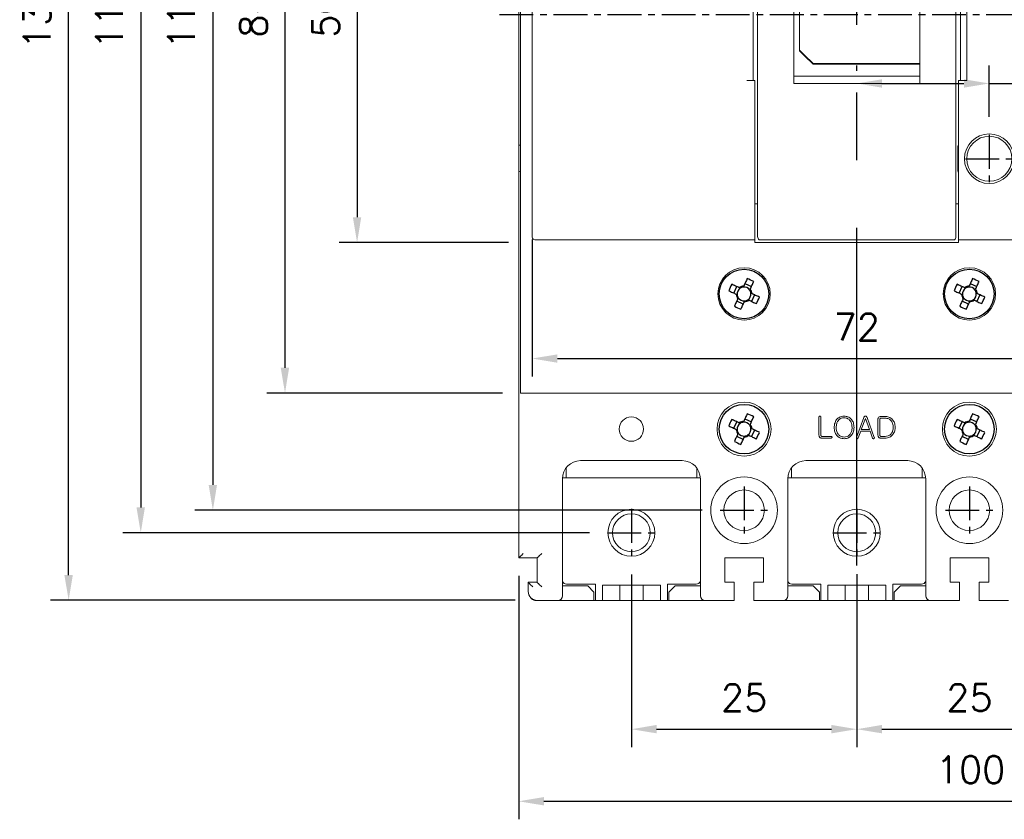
# Model space of a CAD drawing. Extents: x 2148 to 5251, y -907 to 1567.
# Tile 13 of 19: x 4323 to 4432, y 1269 to 1358. Entities that reach past the tile are written whole.
import ezdxf

# ---------------------------------------------------------------- set-up
doc = ezdxf.new("R2010")
doc.units = 0
doc.header["$LTSCALE"] = 3
doc.header["$MEASUREMENT"] = 0
doc.linetypes.add('CENTER', pattern=[2, 1.25, -0.25, 0.25, -0.25])
doc.layers.get('0').update_dxf_attribs({"linetype": 'CONTINUOUS'})
doc.layers.get('Defpoints').update_dxf_attribs({"linetype": 'CONTINUOUS'})
doc.layers.add('cen', color=1, linetype='CENTER')
doc.layers.add('di', color=3, linetype='CONTINUOUS')
doc.styles.add('KIM', font='ROMANS.shx', dxfattribs={"height": 5, "bigfont": 'GSG1.shx'})
doc.styles.get("Standard").update_dxf_attribs({"font": 'romans.shx', "height": 3, "bigfont": 'ghs.shx'})
doc.dimstyles.new('STANDARD$0', dxfattribs={"dimtxt": 5, "dimasz": 5, "dimexe": 1, "dimexo": 2, "dimgap": 2, "dimtad": 1, "dimdec": 4, "dimzin": 12, "dimdsep": 46, "dimtxsty": 'KIM', "dimcen": -1, "dimdle": 0.1, "dimadec": 0, "dimazin": 0, "dimtfac": 1, "dimtdec": 4, "dimtmove": 0, "dimatfit": 3, "dimfxl": 0, "dimtolj": 1, "dimtzin": 0, "dimarcsym": 0})

# ---------------------------------------------------------------- blocks, each defined once
blk = doc.blocks.new('M3')
at = {"color": 4}
for p, q in [((1258.33, 221.58), (1258.67, 222.3)), ((1259.05, 222.12), (1258.95, 222.17)), ((1259.45, 222.35), (1259.41, 222.25)), ((1259.59, 222.64), (1260.31, 222.3)), ((1260.13, 221.92), (1260.17, 222.02)), ((1258.62, 221.45), (1258.72, 221.4)), ((1259.39, 220.33), (1258.67, 220.67)), ((1258.85, 221.05), (1258.8, 220.95)), ((1259.52, 220.62), (1259.57, 220.72)), ((1259.92, 220.85), (1260.02, 220.8)), ((1260.35, 221.52), (1260.25, 221.56)), ((1260.64, 221.38), (1260.3, 220.67))]:
    blk.add_line(p, q, dxfattribs=at)
at = {"color": 4, "flags": 128}
for points in [[(1259.84, 223.18), (1259.79, 223.08), (1259.75, 222.98), (1259.7, 222.87), (1259.65, 222.77), (1259.6, 222.67), (1259.55, 222.56), (1259.5, 222.46), (1259.45, 222.35)], [(1260.17, 222.02), (1260.22, 222.12), (1260.27, 222.23), (1260.32, 222.33), (1260.37, 222.43), (1260.42, 222.54), (1260.46, 222.64), (1260.51, 222.75), (1260.56, 222.85)], [(1257.79, 221.84), (1257.89, 221.79), (1257.99, 221.74), (1258.1, 221.69), (1258.2, 221.65), (1258.31, 221.6), (1258.41, 221.55), (1258.52, 221.5), (1258.62, 221.45)], [(1258.95, 222.17), (1258.85, 222.22), (1258.74, 222.27), (1258.64, 222.32), (1258.54, 222.36), (1258.43, 222.41), (1258.33, 222.46), (1258.22, 222.51), (1258.12, 222.56)], [(1258.8, 220.95), (1258.75, 220.85), (1258.7, 220.74), (1258.66, 220.64), (1258.61, 220.53), (1258.56, 220.43), (1258.51, 220.32), (1258.46, 220.22), (1258.41, 220.12)], [(1260.02, 220.8), (1260.12, 220.75), (1260.23, 220.7), (1260.33, 220.65), (1260.44, 220.6), (1260.54, 220.55), (1260.65, 220.51), (1260.75, 220.46), (1260.85, 220.41)], [(1261.19, 221.13), (1261.08, 221.18), (1260.98, 221.22), (1260.88, 221.27), (1260.77, 221.32), (1260.67, 221.37), (1260.56, 221.42), (1260.46, 221.47), (1260.35, 221.52)], [(1259.13, 219.78), (1259.18, 219.89), (1259.23, 219.99), (1259.28, 220.09), (1259.32, 220.2), (1259.37, 220.3), (1259.42, 220.41), (1259.47, 220.51), (1259.52, 220.62)]]:
    blk.add_lwpolyline(points, dxfattribs=at)
at = {"color": 4}
blk.add_circle((1259.49, 221.48), 2.75, dxfattribs=at)
for centre, radius, start, end in [((1253.74, 209.15), 15.31, 63.5189, 66.4838), ((1271.82, 215.73), 15.31, 153.5189, 156.4838), ((1259.49, 221.48), 0.771, 124.1053, 185.8975), ((1259.49, 221.48), 0.867, 92.1643, 127.8385), ((1259.49, 221.48), 0.771, 95.8975, 124.1053), ((1259.49, 221.48), 0.771, 34.1053, 95.8975), ((1259.49, 221.48), 0.771, 5.8975, 34.1053), ((1259.49, 221.48), 0.867, 2.1643, 37.8385), ((1259.49, 221.48), 0.867, 182.1643, 217.8385), ((1259.49, 221.48), 0.771, 185.8975, 214.1053), ((1259.49, 221.48), 0.771, 214.1053, 275.8975), ((1259.49, 221.48), 0.867, 272.1643, 307.8385), ((1259.49, 221.48), 0.771, 275.8975, 304.1053), ((1259.49, 221.48), 0.771, 304.1053, 5.8975), ((1247.15, 227.24), 15.31, 333.5189, 336.4838), ((1265.24, 233.82), 15.31, 243.519, 246.4838)]:
    blk.add_arc(centre, radius, start, end, dxfattribs=at)
blk = doc.blocks.new('*D12')
at = {"layer": 'Defpoints', "color": 0}
for p in [(4390.52, 1298.08), (4415.52, 1298.13), (4415.52, 1278.93)]:
    blk.add_point(p, dxfattribs=at)
at = {"layer": 'di'}
for p, q in [((4390.52, 1296.08), (4390.52, 1276.93)), ((4415.52, 1296.13), (4415.52, 1276.93)), ((4393.32, 1278.93), (4412.72, 1278.93))]:
    blk.add_line(p, q, dxfattribs=at)
for points in [[(4393.32, 1279.4), (4393.32, 1278.47), (4390.52, 1278.93)], [(4412.72, 1279.4), (4412.72, 1278.47), (4415.52, 1278.93)]]:
    blk.add_solid(points, dxfattribs=at)
at = {"layer": 'di', "insert": (4403.02, 1282.43), "char_height": 3, "attachment_point": 5}
blk.add_mtext('\\A1;25', dxfattribs=at)
blk = doc.blocks.new('*D13')
at = {"layer": 'Defpoints', "color": 0}
for p in [(4440.52, 1298.13), (4415.52, 1287.53), (4440.52, 1278.93)]:
    blk.add_point(p, dxfattribs=at)
at = {"layer": 'di'}
for p, q in [((4440.52, 1296.13), (4440.52, 1276.93)), ((4415.52, 1285.53), (4415.52, 1276.93)), ((4418.32, 1278.93), (4437.72, 1278.93))]:
    blk.add_line(p, q, dxfattribs=at)
for points in [[(4418.32, 1279.4), (4418.32, 1278.47), (4415.52, 1278.93)], [(4437.72, 1279.4), (4437.72, 1278.47), (4440.52, 1278.93)]]:
    blk.add_solid(points, dxfattribs=at)
at = {"layer": 'di', "insert": (4428.02, 1282.43), "char_height": 3, "attachment_point": 5}
blk.add_mtext('\\A1;25', dxfattribs=at)
blk = doc.blocks.new('*D15')
at = {"layer": 'Defpoints', "color": 0}
for p in [(4378.02, 1297.93), (4478.02, 1297.93), (4478.02, 1270.93)]:
    blk.add_point(p, dxfattribs=at)
at = {"layer": 'di'}
for p, q in [((4378.02, 1295.93), (4378.02, 1268.93)), ((4478.02, 1295.93), (4478.02, 1268.93)), ((4380.82, 1270.93), (4475.22, 1270.93))]:
    blk.add_line(p, q, dxfattribs=at)
for points in [[(4380.82, 1271.4), (4380.82, 1270.47), (4378.02, 1270.93)], [(4475.22, 1271.4), (4475.22, 1270.47), (4478.02, 1270.93)]]:
    blk.add_solid(points, dxfattribs=at)
at = {"layer": 'di', "insert": (4428.15, 1274.43), "char_height": 3, "attachment_point": 5}
blk.add_mtext('\\A1;100', dxfattribs=at)
blk = doc.blocks.new('fsadfsafsa')
at = {"layer": 'di'}
h = blk.add_hatch(dxfattribs=at)
h.set_pattern_fill('ANSI31', color=256, style=0)
h.set_pattern_definition([(45, (-481.63234, -849.47686), (-0.088388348, 0.088388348), [])])
h.paths.add_polyline_path([(896.92, -343.62), (888.72, -343.62), (888.72, -347.12), (896.92, -347.12)])
h.paths.add_polyline_path([(889.96, -343.95), (895.79, -343.95), (895.79, -346.76), (889.96, -346.76)], flags=24)
at = {"color": 7, "linetype": 'Continuous', "lineweight": 15}
for p, q in [((904, -338.36), (881.4, -338.36)), ((881.4, -338.36), (881.4, -338.66)), ((904, -338.66), (904, -338.36)), ((856.7, -339.28), (856.7, -338.96)), ((856.7, -388.03), (856.7, -339.28)), ((857, -338.66), (881.4, -338.66)), ((881.4, -338.66), (881.4, -338.98)), ((881.4, -338.98), (881.4, -339.28)), ((881.4, -352.36), (881.4, -339.28)), ((881.7, -339.67), (881.7, -339.03)), ((881.7, -387.65), (881.7, -339.67)), ((881.86, -338.66), (882.2, -338.66)), ((903.2, -338.66), (882.2, -338.66)), ((903.2, -338.66), (903.53, -338.66)), ((903.7, -339.03), (903.7, -339.67)), ((903.7, -339.67), (903.7, -387.65)), ((904, -338.66), (928.4, -338.66)), ((904, -338.98), (904, -338.66)), ((904, -339.28), (904, -338.98)), ((904, -339.28), (904, -352.36)), ((928.7, -338.96), (928.7, -339.28)), ((928.7, -339.28), (928.7, -388.03)), ((930.6, -339.28), (930.6, -338.96)), ((930.6, -349.36), (930.6, -339.28)), ((953.4, -338.96), (953.4, -339.28)), ((953.4, -339.28), (953.4, -349.36)), ((881.7, -340.66), (881.4, -340.66)), ((904, -340.66), (903.7, -340.66)), ((885.7, -342.86), (886.2, -342.86)), ((885.7, -342.86), (885.7, -371.31)), ((886.2, -343.17), (886.2, -342.57)), ((898.9, -342.27), (886.5, -342.27)), ((899.2, -342.57), (899.2, -343.17)), ((899.2, -342.86), (899.7, -342.86)), ((899.7, -371.31), (899.7, -342.86)), ((886.2, -343.77), (885.7, -343.77)), ((899.2, -343.17), (886.2, -343.17)), ((886.2, -343.17), (886.2, -347.62)), ((886.5, -343.12), (898.9, -343.12)), ((899.2, -347.62), (899.2, -343.17)), ((899.7, -343.77), (899.2, -343.77)), ((930, -346.16), (930.6, -346.16)), ((855.2, -346.35), (855.2, -349.16)), ((886.2, -348.41), (886.2, -347.62)), ((886.2, -349.28), (886.2, -348.41)), ((886.5, -347.58), (898.9, -347.58)), ((899.2, -347.62), (899.2, -348.41)), ((899.2, -348.41), (899.2, -349.28)), ((855.4, -349.16), (855.2, -349.16)), ((855.2, -349.16), (855.2, -378.16)), ((886.2, -349.83), (886.2, -349.28)), ((899.2, -349.28), (899.2, -349.83)), ((930, -349.16), (930.6, -349.16)), ((886.5, -349.58), (898.9, -349.58)), ((930.2, -366.66), (930.2, -349.66)), ((930.9, -349.66), (930.2, -349.66)), ((953.1, -349.66), (930.9, -349.66)), ((933.6, -366.66), (933.6, -349.66)), ((955.2, -349.66), (955.2, -366.66)), ((881.4, -352.36), (880.5, -352.36)), ((881.2, -352.36), (881.2, -370.96)), ((904.9, -352.36), (904, -352.36)), ((904.2, -370.96), (904.2, -352.36)), ((904.9, -370.96), (904.9, -352.36)), ((886.35, -362.93), (899.7, -362.93)), ((886.35, -367.68), (886.35, -362.93)), ((930.2, -366.66), (930.9, -366.66)), ((930.6, -388.03), (930.6, -366.96)), ((930.9, -366.66), (953.1, -366.66)), ((953.4, -366.96), (953.4, -388.03)), ((899.7, -369.1), (887.85, -369.1)), ((887.85, -369.1), (887.85, -369.16)), ((899.7, -369.16), (887.85, -369.16)), ((880.5, -370.96), (881.4, -370.96)), ((881.4, -388.03), (881.4, -370.96)), ((899.7, -370.5), (885.7, -370.5)), ((899.7, -371.31), (885.7, -371.31)), ((904, -370.96), (904, -388.03)), ((904, -370.96), (904.9, -370.96)), ((855.4, -378.16), (855.2, -378.16)), ((855.2, -378.16), (855.2, -380.97)), ((903.9, -381), (903.9, -378.31)), ((930, -378.16), (930.6, -378.16)), ((930, -381.16), (930.6, -381.16)), ((881.4, -384.66), (881.7, -384.66)), ((903.7, -384.66), (904, -384.66)), ((881.7, -388.29), (881.7, -387.65)), ((903.7, -387.65), (903.7, -388.29)), ((856.7, -388.36), (856.7, -388.03)), ((857, -388.66), (881.4, -388.66)), ((881.4, -388.03), (881.4, -388.33)), ((881.4, -388.33), (881.4, -388.66)), ((881.4, -388.66), (881.4, -388.96)), ((882.2, -388.66), (881.86, -388.66)), ((882.2, -388.66), (903.2, -388.66)), ((903.53, -388.66), (903.2, -388.66)), ((904, -388.33), (904, -388.03)), ((904, -388.66), (904, -388.33)), ((904, -388.66), (928.4, -388.66)), ((904, -388.96), (904, -388.66)), ((928.7, -388.03), (928.7, -388.36)), ((930.6, -388.35), (930.6, -388.03)), ((953.4, -388.03), (953.4, -388.35)), ((881.4, -388.96), (904, -388.96)), ((940.08, -393.71), (940.18, -393.71)), ((943.67, -393.71), (944.15, -393.71))]:
    blk.add_line(p, q, dxfattribs=at)
blk.add_lwpolyline([(898.64, -343.42), (898.64, -347.22), (886.61, -347.22), (886.61, -343.42)], close=True, dxfattribs=at)
for radius in [2.75, 2.5]:
    blk.add_circle((907.4, -379.66), radius, dxfattribs=at)
for centre, radius, start, end in [((886.5, -342.57), 0.3, 90, 180), ((898.9, -342.57), 0.3, 0, 90), ((886.42, -343.68), 0.564, 82.5137, 113.6806), ((898.97, -343.68), 0.564, 66.3194, 97.4863), ((886.42, -348.14), 0.564, 82.5136, 113.6809), ((898.97, -348.14), 0.564, 66.3191, 97.4864), ((930.9, -349.36), 0.3, 180, 270), ((953.1, -349.36), 0.3, 270, 0), ((930.9, -366.96), 0.3, 90, 180), ((953.1, -366.96), 0.3, 0, 90), ((907.4, -379.66), 3.75, 155.0487, 158.9605), ((907.4, -379.66), 3.75, 201.0395, 204.9513)]:
    blk.add_arc(centre, radius, start, end, dxfattribs=at)
for centre, major_axis, ratio, start_param, end_param in [((857, -338.96), (0, -0.301), 0.996195, 3.141593, 4.712389), ((882.2, -339.03), (0, -0.502), 0.996195, 3.881497, 4.712389), ((903.2, -339.03), (0, -0.502), 0.996195, 1.570796, 2.401688), ((928.4, -338.96), (0, 0.301), 0.996195, 4.712389, 6.283185), ((931.6, -338.57), (1.3, 0), 0.087489, 4.143779, 4.712389), ((952.4, -338.57), (1.3, 0), 0.087489, 4.712389, 5.280999), ((855.7, -346.35), (0.5, 0), 0.375, 2.214297, 3.141593), ((886.5, -349.28), (0, -0.303), 0.988676, 4.712389, 6.283185), ((898.9, -349.28), (0, -0.303), 0.988676, 0, 1.570796), ((887.85, -361.71), (35.51, -35.51), 0.10461, 4.774591, 4.81662), ((887.85, -361.71), (35.8, -35.8), 0.10461, 4.774941, 4.81662), ((855.7, -380.97), (0.5, 0), 0.375, 3.141593, 4.068888), ((857, -388.36), (0, -0.301), 0.996195, 4.712389, 6.283185), ((882.2, -388.29), (0, 0.502), 0.996195, 1.570796, 2.401688), ((903.2, -388.29), (0, 0.502), 0.996195, 3.881497, 4.712389), ((928.4, -388.36), (0, 0.301), 0.996195, 3.141593, 4.712389), ((931.6, -388.75), (1.3, 0), 0.087489, 1.570796, 2.139407), ((952.4, -388.75), (1.3, 0), 0.087489, 1.002186, 1.570796)]:
    blk.add_ellipse(centre, major_axis=major_axis, ratio=ratio, start_param=start_param, end_param=end_param, dxfattribs=at)
for points, knots in [([(930.6, -338.96), (930.6, -338.94), (930.6, -338.89), (930.6, -338.66), (930.6, -338.43), (930.6, -338.3), (930.6, -338.27), (930.6, -338.27)], [0, 0, 0, 0, 0.2375473, 0.5935056, 0.8936706, 0.9958318, 1, 1, 1, 1]), ([(953.4, -338.27), (953.4, -338.27), (953.4, -338.3), (953.4, -338.43), (953.4, -338.66), (953.4, -338.89), (953.4, -338.94), (953.4, -338.96)], [0, 0, 0, 0, 0.004168, 0.106329, 0.406494, 0.762453, 1, 1, 1, 1]), ([(886.5, -350.61), (886.49, -350.61), (886.4, -350.44), (886.24, -350.2), (886.21, -349.92), (886.2, -349.83)], [0, 0, 0, 0, 0.007091, 0.681187, 1, 1, 1, 1]), ([(899.2, -349.83), (899.19, -349.92), (899.15, -350.2), (898.99, -350.44), (898.9, -350.61), (898.9, -350.61)], [0, 0, 0, 0, 0.318813, 0.992909, 1, 1, 1, 1]), ([(930.6, -389.05), (930.6, -389.05), (930.6, -389.01), (930.6, -388.88), (930.6, -388.65), (930.6, -388.42), (930.6, -388.37), (930.6, -388.35)], [0, 0, 0, 0, 0.0041677, 0.1063295, 0.4064937, 0.7624522, 1, 1, 1, 1]), ([(953.4, -388.35), (953.4, -388.37), (953.4, -388.42), (953.4, -388.65), (953.4, -388.88), (953.4, -389.01), (953.4, -389.05), (953.4, -389.05)], [0, 0, 0, 0, 0.2375478, 0.5935063, 0.8936705, 0.9958323, 1, 1, 1, 1])]:
    blk.add_open_spline(points, degree=3, knots=knots, dxfattribs=at)
at = {"layer": 'cen'}
for p, q in [((853.06, -363.66), (956.66, -363.66)), ((907.4, -377.01), (907.4, -382.31)), ((904.75, -379.66), (910.05, -379.66))]:
    blk.add_line(p, q, dxfattribs=at)
at = {"insert": (890.39, -344.39), "char_height": 1.7382, "width": 5.075, "attachment_point": 1}
blk.add_mtext('{\\fHYHeadLine-Medium|b0|i0|c129|p18;100A}', dxfattribs=at)
blk = doc.blocks.new('*D75')
at = {"layer": 'Defpoints', "color": 0}
for p in [(4379.52, 1335.27), (4451.52, 1335.27), (4451.52, 1320.06)]:
    blk.add_point(p, dxfattribs=at)
at = {"layer": 'di'}
for p, q in [((4379.52, 1333.27), (4379.52, 1318.06)), ((4451.52, 1333.27), (4451.52, 1318.06)), ((4382.32, 1320.06), (4448.72, 1320.06))]:
    blk.add_line(p, q, dxfattribs=at)
for points in [[(4382.32, 1320.52), (4382.32, 1319.59), (4379.52, 1320.06)], [(4448.72, 1320.52), (4448.72, 1319.59), (4451.52, 1320.06)]]:
    blk.add_solid(points, dxfattribs=at)
at = {"layer": 'di', "insert": (4415.52, 1323.56), "char_height": 3, "attachment_point": 5}
blk.add_mtext('\\A1;72', dxfattribs=at)
blk = doc.blocks.new('*D96')
at = {"layer": 'Defpoints', "color": 0}
for p in [(4378.87, 1383.53), (4360.09, 1332.93), (4378.87, 1332.93)]:
    blk.add_point(p, dxfattribs=at)
at = {"layer": 'di'}
for p, q in [((4376.87, 1383.53), (4358.09, 1383.53)), ((4360.09, 1380.73), (4360.09, 1335.73)), ((4376.87, 1332.93), (4358.09, 1332.93))]:
    blk.add_line(p, q, dxfattribs=at)
for points in [[(4359.62, 1380.73), (4360.55, 1380.73), (4360.09, 1383.53)], [(4359.62, 1335.73), (4360.55, 1335.73), (4360.09, 1332.93)]]:
    blk.add_solid(points, dxfattribs=at)
at = {"layer": 'di', "insert": (4356.59, 1358.23), "char_height": 3, "attachment_point": 5, "rotation": 90}
blk.add_mtext('\\A1;50', dxfattribs=at)
blk = doc.blocks.new('*D97')
at = {"layer": 'Defpoints', "color": 0}
for p in [(4328.09, 1423.23), (4379.62, 1423.23), (4379.62, 1293.23)]:
    blk.add_point(p, dxfattribs=at)
at = {"layer": 'di'}
for p, q in [((4377.62, 1423.23), (4326.09, 1423.23)), ((4328.09, 1296.03), (4328.09, 1420.43)), ((4377.62, 1293.23), (4326.09, 1293.23))]:
    blk.add_line(p, q, dxfattribs=at)
for points in [[(4327.62, 1420.43), (4328.55, 1420.43), (4328.09, 1423.23)], [(4327.62, 1296.03), (4328.55, 1296.03), (4328.09, 1293.23)]]:
    blk.add_solid(points, dxfattribs=at)
at = {"layer": 'di', "insert": (4324.59, 1358.23), "char_height": 3, "attachment_point": 5, "rotation": 90}
blk.add_mtext('\\A1;130', dxfattribs=at)
blk = doc.blocks.new('*D98')
at = {"layer": 'Defpoints', "color": 0}
for p in [(4378.22, 1400.23), (4352.09, 1316.23), (4378.22, 1316.23)]:
    blk.add_point(p, dxfattribs=at)
at = {"layer": 'di'}
for p, q in [((4376.22, 1400.23), (4350.09, 1400.23)), ((4352.09, 1397.43), (4352.09, 1319.03)), ((4376.22, 1316.23), (4350.09, 1316.23))]:
    blk.add_line(p, q, dxfattribs=at)
for points in [[(4351.62, 1397.43), (4352.55, 1397.43), (4352.09, 1400.23)], [(4351.62, 1319.03), (4352.55, 1319.03), (4352.09, 1316.23)]]:
    blk.add_solid(points, dxfattribs=at)
at = {"layer": 'di', "insert": (4348.59, 1358.23), "char_height": 3, "attachment_point": 5, "rotation": 90}
blk.add_mtext('\\A1;84', dxfattribs=at)
blk = doc.blocks.new('*D99')
at = {"layer": 'Defpoints', "color": 0}
for p in [(4387.87, 1415.73), (4336.09, 1300.73), (4387.87, 1300.73)]:
    blk.add_point(p, dxfattribs=at)
at = {"layer": 'di'}
for p, q in [((4385.87, 1415.73), (4334.09, 1415.73)), ((4336.09, 1412.93), (4336.09, 1303.53)), ((4385.87, 1300.73), (4334.09, 1300.73))]:
    blk.add_line(p, q, dxfattribs=at)
for points in [[(4335.62, 1412.93), (4336.55, 1412.93), (4336.09, 1415.73)], [(4335.62, 1303.53), (4336.55, 1303.53), (4336.09, 1300.73)]]:
    blk.add_solid(points, dxfattribs=at)
at = {"layer": 'di', "insert": (4332.59, 1358.23), "char_height": 3, "attachment_point": 5, "rotation": 90}
blk.add_mtext('\\A1;115', dxfattribs=at)
blk = doc.blocks.new('*D100')
at = {"layer": 'Defpoints', "color": 0}
for p in [(4400.37, 1413.23), (4344.09, 1303.23), (4400.37, 1303.23)]:
    blk.add_point(p, dxfattribs=at)
at = {"layer": 'di'}
for p, q in [((4398.37, 1413.23), (4342.09, 1413.23)), ((4344.09, 1410.43), (4344.09, 1306.03)), ((4398.37, 1303.23), (4342.09, 1303.23))]:
    blk.add_line(p, q, dxfattribs=at)
for points in [[(4343.62, 1410.43), (4344.55, 1410.43), (4344.09, 1413.23)], [(4343.62, 1306.03), (4344.55, 1306.03), (4344.09, 1303.23)]]:
    blk.add_solid(points, dxfattribs=at)
at = {"layer": 'di', "insert": (4340.59, 1358.23), "char_height": 3, "attachment_point": 5, "rotation": 90}
blk.add_mtext('\\A1;110', dxfattribs=at)
blk = doc.blocks.new('*D106')
at = {"layer": 'Defpoints', "color": 0}
for p in [(4430.22, 1350.58), (4415.52, 1349.98), (4430.22, 1344.88)]:
    blk.add_point(p, dxfattribs=at)
at = {"layer": 'di'}
for p, q in [((4415.52, 1351.98), (4415.52, 1352.58)), ((4430.22, 1346.88), (4430.22, 1352.58)), ((4418.32, 1350.58), (4427.42, 1350.58)), ((4430.22, 1350.58), (4445.74, 1350.58))]:
    blk.add_line(p, q, dxfattribs=at)
for points in [[(4418.32, 1351.04), (4418.32, 1350.11), (4415.52, 1350.58)], [(4427.42, 1351.04), (4427.42, 1350.11), (4430.22, 1350.58)]]:
    blk.add_solid(points, dxfattribs=at)
at = {"layer": 'di', "insert": (4439.38, 1354.08), "char_height": 3, "attachment_point": 5}
blk.add_mtext('\\A1;14.7', dxfattribs=at)

msp = doc.modelspace()

# ---------------------------------------------------------------- linework, layer by layer
at = {"color": 7, "linetype": 'Continuous', "lineweight": 15}
for p, q in [((4378.22086, 1316.22573), (4378.22086, 1400.22573)), ((4378.02086, 1297.92573), (4378.02086, 1340.91323)), ((4379.52086, 1316.22573), (4378.22086, 1316.22573)), ((4379.52086, 1316.22573), (4451.52086, 1316.22573)), ((4411.3295, 1313.55694), (4411.3295, 1311.53678)), ((4411.54555, 1311.55318), (4411.54555, 1313.55742)), ((4416.29237, 1313.5145), (4415.48845, 1311.30723)), ((4416.0223, 1312.18252), (4416.47466, 1313.4195)), ((4416.47466, 1313.4195), (4416.4843, 1313.4195)), ((4416.4843, 1313.4195), (4416.93376, 1312.18252)), ((4417.47051, 1311.30434), (4416.66322, 1313.51402)), ((4417.87271, 1313.31582), (4417.87271, 1311.53968)), ((4418.08876, 1311.55463), (4418.08876, 1313.30087)), ((4418.65541, 1313.63314), (4418.18521, 1313.63314)), ((4418.23151, 1313.44795), (4418.65926, 1313.44795)), ((4415.68039, 1311.24165), (4415.9572, 1311.99734)), ((4415.9572, 1311.99734), (4417.00176, 1311.99734)), ((4416.93376, 1312.18252), (4416.0223, 1312.18252)), ((4417.00176, 1311.99734), (4417.2752, 1311.23875)), ((4411.63862, 1311.22573), (4412.67595, 1311.22573)), ((4412.6774, 1311.41091), (4411.68685, 1311.41091)), ((4418.18521, 1311.22573), (4418.65541, 1311.22573)), ((4418.65926, 1311.41091), (4418.23151, 1311.41091)), ((4396.17086, 1308.72573), (4384.87086, 1308.72573)), ((4421.17086, 1308.72573), (4409.87086, 1308.72573)), ((4383.27086, 1306.82765), (4383.27086, 1307.92573)), ((4397.77086, 1307.92573), (4397.77086, 1306.82765)), ((4408.27086, 1306.82765), (4408.27086, 1307.92573)), ((4422.77086, 1307.92573), (4422.77086, 1306.82765)), ((4382.87086, 1306.72573), (4382.87086, 1293.72573)), ((4383.27086, 1306.82573), (4382.87336, 1306.82573)), ((4383.27086, 1306.82765), (4397.77086, 1306.82765)), ((4383.27086, 1306.82765), (4383.27086, 1306.82573)), ((4397.77086, 1306.82573), (4397.77086, 1306.82765)), ((4398.16836, 1306.82573), (4397.77086, 1306.82573)), ((4398.17086, 1293.72573), (4398.17086, 1306.72573)), ((4407.87086, 1306.72573), (4407.87086, 1293.72573)), ((4408.27086, 1306.82573), (4407.87336, 1306.82573)), ((4408.27086, 1306.82765), (4422.77086, 1306.82765)), ((4408.27086, 1306.82765), (4408.27086, 1306.82573)), ((4422.77086, 1306.82573), (4422.77086, 1306.82765)), ((4423.16836, 1306.82573), (4422.77086, 1306.82573)), ((4423.17086, 1293.72573), (4423.17086, 1306.72573)), ((4380.07086, 1297.92573), (4378.02086, 1297.92573)), ((4380.07086, 1295.22573), (4380.07086, 1297.92573)), ((4400.87086, 1297.92573), (4405.17086, 1297.92573)), ((4400.87086, 1295.22573), (4400.87086, 1297.92573)), ((4405.17086, 1297.92573), (4405.17086, 1295.22573)), ((4425.87086, 1295.22573), (4425.87086, 1297.92573)), ((4425.87086, 1297.92573), (4430.17086, 1297.92573)), ((4430.17086, 1297.92573), (4430.17086, 1295.22573)), ((4379.07086, 1294.22573), (4379.07086, 1295.22573)), ((4379.07086, 1295.22573), (4380.07086, 1295.22573)), ((4385.67086, 1294.82573), (4382.87086, 1294.82573)), ((4383.32086, 1295.02573), (4386.52086, 1295.02573)), ((4386.37086, 1294.12573), (4385.67086, 1294.82573)), ((4386.52086, 1295.02573), (4386.52086, 1293.22573)), ((4387.30094, 1294.92573), (4387.30094, 1293.22573)), ((4393.74077, 1294.92573), (4387.30094, 1294.92573)), ((4389.22086, 1294.92573), (4389.22086, 1293.22573)), ((4391.82086, 1294.92573), (4391.82086, 1293.22573)), ((4393.74077, 1294.92573), (4393.74077, 1293.22573)), ((4394.52086, 1293.22573), (4394.52086, 1295.02573)), ((4394.52086, 1295.02573), (4397.72086, 1295.02573)), ((4395.37086, 1294.82573), (4394.67086, 1294.12573)), ((4398.17086, 1294.82573), (4395.37086, 1294.82573)), ((4401.92086, 1295.22573), (4400.87086, 1295.22573)), ((4401.92086, 1293.72573), (4401.92086, 1295.22573)), ((4404.12086, 1295.22573), (4404.12086, 1293.72573)), ((4405.17086, 1295.22573), (4404.12086, 1295.22573)), ((4410.67086, 1294.82573), (4407.87086, 1294.82573)), ((4408.32086, 1295.02573), (4411.52086, 1295.02573)), ((4411.37086, 1294.12573), (4410.67086, 1294.82573)), ((4411.52086, 1295.02573), (4411.52086, 1293.22573)), ((4412.30094, 1294.92573), (4412.30094, 1293.22573)), ((4418.74077, 1294.92573), (4412.30094, 1294.92573)), ((4414.22086, 1294.92573), (4414.22086, 1293.22573)), ((4416.82086, 1294.92573), (4416.82086, 1293.22573)), ((4418.74077, 1294.92573), (4418.74077, 1293.22573)), ((4419.52086, 1295.02573), (4422.72086, 1295.02573)), ((4419.52086, 1293.22573), (4419.52086, 1295.02573)), ((4420.37086, 1294.82573), (4419.67086, 1294.12573)), ((4423.17086, 1294.82573), (4420.37086, 1294.82573)), ((4426.92086, 1295.22573), (4425.87086, 1295.22573)), ((4426.92086, 1293.72573), (4426.92086, 1295.22573)), ((4430.17086, 1295.22573), (4429.12086, 1295.22573)), ((4429.12086, 1295.22573), (4429.12086, 1293.72573)), ((4386.37086, 1293.22573), (4386.37086, 1294.12573)), ((4394.67086, 1294.12573), (4394.67086, 1293.22573)), ((4401.92086, 1293.72573), (4401.92086, 1293.22573)), ((4404.12086, 1293.22573), (4404.12086, 1293.72573)), ((4411.37086, 1293.22573), (4411.37086, 1294.12573)), ((4419.67086, 1294.12573), (4419.67086, 1293.22573)), ((4426.92086, 1293.72573), (4426.92086, 1293.22573)), ((4429.12086, 1293.22573), (4429.12086, 1293.72573)), ((4379.82086, 1293.22573), (4380.07086, 1293.22573)), ((4382.37086, 1293.22573), (4380.07086, 1293.22573)), ((4382.37086, 1293.22573), (4386.37086, 1293.22573)), ((4386.52086, 1293.22573), (4386.37086, 1293.22573)), ((4386.52086, 1293.22573), (4387.30094, 1293.22573)), ((4387.30094, 1293.22573), (4389.22086, 1293.22573)), ((4389.22086, 1293.22573), (4391.82086, 1293.22573)), ((4391.82086, 1293.22573), (4393.74077, 1293.22573)), ((4393.74077, 1293.22573), (4394.52086, 1293.22573)), ((4394.67086, 1293.22573), (4394.52086, 1293.22573)), ((4394.67086, 1293.22573), (4398.67086, 1293.22573)), ((4401.92086, 1293.22573), (4398.67086, 1293.22573)), ((4407.37086, 1293.22573), (4404.12086, 1293.22573)), ((4407.37086, 1293.22573), (4411.37086, 1293.22573)), ((4411.52086, 1293.22573), (4411.37086, 1293.22573)), ((4411.52086, 1293.22573), (4412.30094, 1293.22573)), ((4412.30094, 1293.22573), (4414.22086, 1293.22573)), ((4414.22086, 1293.22573), (4416.82086, 1293.22573)), ((4416.82086, 1293.22573), (4418.74077, 1293.22573)), ((4418.74077, 1293.22573), (4419.52086, 1293.22573)), ((4419.67086, 1293.22573), (4419.52086, 1293.22573)), ((4419.67086, 1293.22573), (4423.67086, 1293.22573)), ((4426.92086, 1293.22573), (4423.67086, 1293.22573)), ((4432.37086, 1293.22573), (4429.12086, 1293.22573))]:
    msp.add_line(p, q, dxfattribs=at)
at = {"color": 7, "linetype": 'Continuous', "lineweight": 15, "flags": 128}
for points in [[(4378.52086, 1298.42573), (4378.43403, 1298.33891), (4378.34985, 1298.25472), (4378.27086, 1298.17573), (4378.19946, 1298.10433), (4378.13784, 1298.04271), (4378.08785, 1297.99272), (4378.05101, 1297.95588), (4378.02845, 1297.93333), (4378.02086, 1297.92573)], [(4380.57086, 1298.42573), (4380.47331, 1298.32819), (4380.37951, 1298.23439), (4380.29307, 1298.14794), (4380.2173, 1298.07218), (4380.15512, 1298.01), (4380.10892, 1297.96379), (4380.08047, 1297.93534), (4380.07086, 1297.92573)], [(4379.57086, 1294.72573), (4379.47331, 1294.82328), (4379.37952, 1294.91707), (4379.29307, 1295.00351), (4379.2173, 1295.07929), (4379.15512, 1295.14146), (4379.10892, 1295.18767), (4379.08046, 1295.21612), (4379.07086, 1295.22573)], [(4380.57086, 1294.72573), (4380.47331, 1294.82328), (4380.37951, 1294.91707), (4380.29307, 1295.00351), (4380.2173, 1295.07929), (4380.15512, 1295.14146), (4380.10892, 1295.18767), (4380.08047, 1295.21612), (4380.07086, 1295.22573)]]:
    msp.add_lwpolyline(points, dxfattribs=at)
at = {"color": 7, "linetype": 'Continuous', "lineweight": 15}
for centre, radius in [((4403.02086, 1327.22573), 2.9), ((4428.02086, 1327.22573), 2.9), ((4403.02086, 1312.22573), 3), ((4428.02086, 1312.22573), 3), ((4390.52086, 1312.22573), 1.35), ((4403.02086, 1303.22573), 3.7), ((4428.02086, 1303.22573), 3.7), ((4403.02086, 1303.22573), 2.25), ((4428.02086, 1303.22573), 2.25), ((4390.52086, 1300.72573), 2.6), ((4415.52086, 1300.72573), 2.6), ((4390.52086, 1300.72573), 2.1), ((4415.52086, 1300.72573), 2.1)]:
    msp.add_circle(centre, radius, dxfattribs=at)
for centre, radius, start, end in [((4384.87086, 1306.72573), 2, 90, 180), ((4396.17086, 1306.72573), 2, 0, 90), ((4409.87086, 1306.72573), 2, 90, 180), ((4421.17086, 1306.72573), 2, 0, 90), ((4383.32086, 1295.52573), 0.5, 205.8419313, 270), ((4397.72086, 1295.52573), 0.5, 270, 334.1580658), ((4408.32086, 1295.52573), 0.5, 205.8419313, 270), ((4422.72086, 1295.52573), 0.5, 270, 334.1580658), ((4380.07086, 1294.22573), 1, 180, 270), ((4379.82086, 1293.72573), 0.5, 204.9363879, 270), ((4382.37086, 1293.72573), 0.5, 270, 0), ((4398.67086, 1293.72573), 0.5, 180, 270), ((4407.37086, 1293.72573), 0.5, 270, 0), ((4423.67086, 1293.72573), 0.5, 180, 270)]:
    msp.add_arc(centre, radius, start, end, dxfattribs=at)
for points, knots in [([(4411.36085, 1313.63796), (4411.35028, 1313.62458), (4411.33136, 1313.6006), (4411.33007, 1313.57032), (4411.3295, 1313.55694)], [0, 0, 0, 0, 0.558347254, 1, 1, 1, 1]), ([(4411.43752, 1313.664), (4411.42181, 1313.66299), (4411.39374, 1313.66118), (4411.3709, 1313.64506), (4411.36085, 1313.63796)], [0, 0, 0, 0, 0.559881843, 1, 1, 1, 1]), ([(4411.51083, 1313.63796), (4411.49839, 1313.64655), (4411.47616, 1313.6619), (4411.44934, 1313.66336), (4411.43752, 1313.664)], [0, 0, 0, 0, 0.55930399, 1, 1, 1, 1]), ([(4411.54555, 1313.55742), (4411.54407, 1313.57478), (4411.54143, 1313.60578), (4411.52018, 1313.62813), (4411.51083, 1313.63796)], [0, 0, 0, 0, 0.5599527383, 1, 1, 1, 1]), ([(4413.28311, 1313.28109), (4413.19762, 1313.12997), (4413.04464, 1312.85952), (4413.03242, 1312.55039), (4413.02703, 1312.414)], [0, 0, 0, 0, 0.558793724, 1, 1, 1, 1]), ([(4413.24308, 1312.414), (4413.24922, 1312.56269), (4413.26017, 1312.82801), (4413.39, 1313.05832), (4413.44707, 1313.15957)], [0, 0, 0, 0, 0.560390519, 1, 1, 1, 1]), ([(4414.12126, 1313.664), (4413.93795, 1313.64724), (4413.61042, 1313.61728), (4413.38317, 1313.38387), (4413.28311, 1313.28109)], [0, 0, 0, 0, 0.559682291, 1, 1, 1, 1]), ([(4413.44707, 1313.15957), (4413.4939, 1313.21518), (4413.58754, 1313.3264), (4413.81984, 1313.45475), (4414.00698, 1313.46969), (4414.12126, 1313.47882)], [0, 0, 0, 0, 0.280305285, 0.560513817, 1, 1, 1, 1]), ([(4414.95556, 1313.28109), (4414.8961, 1313.34755), (4414.77722, 1313.48042), (4414.49087, 1313.63407), (4414.2614, 1313.65265), (4414.12126, 1313.664)], [0, 0, 0, 0, 0.280339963, 0.560506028, 1, 1, 1, 1]), ([(4414.12126, 1313.47882), (4414.27017, 1313.46472), (4414.53629, 1313.43953), (4414.71587, 1313.24517), (4414.79497, 1313.15957)], [0, 0, 0, 0, 0.559526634, 1, 1, 1, 1]), ([(4414.79497, 1313.15957), (4414.86511, 1313.02888), (4414.99066, 1312.79494), (4414.99876, 1312.53065), (4415.00234, 1312.414)], [0, 0, 0, 0, 0.558654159, 1, 1, 1, 1]), ([(4415.21839, 1312.414), (4415.2088, 1312.58875), (4415.19167, 1312.90074), (4415.02769, 1313.1649), (4414.95556, 1313.28109)], [0, 0, 0, 0, 0.5601357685, 1, 1, 1, 1]), ([(4416.37049, 1313.62832), (4416.35133, 1313.61014), (4416.31707, 1313.57763), (4416.29992, 1313.53381), (4416.29237, 1313.5145)], [0, 0, 0, 0, 0.559274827, 1, 1, 1, 1]), ([(4416.48093, 1313.664), (4416.45863, 1313.66226), (4416.41879, 1313.65915), (4416.38526, 1313.63775), (4416.37049, 1313.62832)], [0, 0, 0, 0, 0.559531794, 1, 1, 1, 1]), ([(4416.58509, 1313.62832), (4416.56719, 1313.63973), (4416.53519, 1313.66014), (4416.49752, 1313.66282), (4416.48093, 1313.664)], [0, 0, 0, 0, 0.55957333, 1, 1, 1, 1]), ([(4416.66322, 1313.51402), (4416.65334, 1313.53871), (4416.6357, 1313.58279), (4416.60055, 1313.61441), (4416.58509, 1313.62832)], [0, 0, 0, 0, 0.560173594, 1, 1, 1, 1]), ([(4417.94842, 1313.53524), (4417.92351, 1313.49783), (4417.87893, 1313.4309), (4417.87461, 1313.35104), (4417.87271, 1313.31582)], [0, 0, 0, 0, 0.5589454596, 1, 1, 1, 1]), ([(4418.18521, 1313.63314), (4418.1346, 1313.62919), (4418.04426, 1313.62215), (4417.9777, 1313.56179), (4417.94842, 1313.53524)], [0, 0, 0, 0, 0.56015274, 1, 1, 1, 1]), ([(4418.08876, 1313.30087), (4418.08999, 1313.32142), (4418.09219, 1313.35811), (4418.11225, 1313.38869), (4418.12107, 1313.40214)], [0, 0, 0, 0, 0.560099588, 1, 1, 1, 1]), ([(4418.12107, 1313.40214), (4418.13905, 1313.41734), (4418.17127, 1313.44456), (4418.21305, 1313.44691), (4418.23151, 1313.44795)], [0, 0, 0, 0, 0.558236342, 1, 1, 1, 1]), ([(4419.50031, 1313.27338), (4419.3637, 1313.39236), (4419.11891, 1313.60556), (4418.79746, 1313.62469), (4418.65541, 1313.63314)], [0, 0, 0, 0, 0.558065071, 1, 1, 1, 1]), ([(4418.65926, 1313.44795), (4418.80669, 1313.43477), (4419.07009, 1313.41121), (4419.25763, 1313.22812), (4419.34021, 1313.14751)], [0, 0, 0, 0, 0.559708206, 1, 1, 1, 1]), ([(4419.34021, 1313.14751), (4419.41707, 1313.02394), (4419.55469, 1312.80273), (4419.56548, 1312.54375), (4419.57024, 1312.42944)], [0, 0, 0, 0, 0.558602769, 1, 1, 1, 1]), ([(4419.78629, 1312.42944), (4419.77492, 1312.60226), (4419.75463, 1312.91088), (4419.57802, 1313.16261), (4419.50031, 1313.27338)], [0, 0, 0, 0, 0.559970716, 1, 1, 1, 1]), ([(4413.02703, 1312.414), (4413.03615, 1312.24039), (4413.05243, 1311.93048), (4413.21264, 1311.66642), (4413.28311, 1311.55029)], [0, 0, 0, 0, 0.56018393, 1, 1, 1, 1]), ([(4413.44707, 1311.66844), (4413.37807, 1311.79941), (4413.25456, 1312.03382), (4413.2466, 1312.2976), (4413.24308, 1312.414)], [0, 0, 0, 0, 0.5587133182, 1, 1, 1, 1]), ([(4415.00234, 1312.414), (4414.99568, 1312.26517), (4414.98379, 1311.99953), (4414.85264, 1311.76956), (4414.79497, 1311.66844)], [0, 0, 0, 0, 0.560278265, 1, 1, 1, 1]), ([(4414.95556, 1311.55029), (4415.04331, 1311.70016), (4415.20036, 1311.9684), (4415.21287, 1312.27757), (4415.21839, 1312.414)], [0, 0, 0, 0, 0.558701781, 1, 1, 1, 1]), ([(4419.57024, 1312.42944), (4419.56174, 1312.28407), (4419.54655, 1312.02456), (4419.40324, 1311.80938), (4419.34021, 1311.71473)], [0, 0, 0, 0, 0.560136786, 1, 1, 1, 1]), ([(4419.50031, 1311.58549), (4419.59528, 1311.72952), (4419.76526, 1311.98731), (4419.77985, 1312.29406), (4419.78629, 1312.42944)], [0, 0, 0, 0, 0.558682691, 1, 1, 1, 1]), ([(4411.3295, 1311.53678), (4411.33294, 1311.49289), (4411.33908, 1311.4145), (4411.38433, 1311.35073), (4411.40425, 1311.32266)], [0, 0, 0, 0, 0.559868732, 1, 1, 1, 1]), ([(4411.40425, 1311.32266), (4411.44239, 1311.2904), (4411.51073, 1311.23258), (4411.59943, 1311.22783), (4411.63862, 1311.22573)], [0, 0, 0, 0, 0.558057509, 1, 1, 1, 1]), ([(4411.57786, 1311.45625), (4411.56716, 1311.47287), (4411.54802, 1311.50258), (4411.5463, 1311.5377), (4411.54555, 1311.55318)], [0, 0, 0, 0, 0.559256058, 1, 1, 1, 1]), ([(4411.68685, 1311.41091), (4411.66356, 1311.41283), (4411.62198, 1311.41624), (4411.59134, 1311.44403), (4411.57786, 1311.45625)], [0, 0, 0, 0, 0.5602060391, 1, 1, 1, 1]), ([(4412.67595, 1311.22573), (4412.69229, 1311.22705), (4412.72145, 1311.22941), (4412.74411, 1311.24762), (4412.75407, 1311.25563)], [0, 0, 0, 0, 0.560062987, 1, 1, 1, 1]), ([(4412.75456, 1311.38439), (4412.74143, 1311.39327), (4412.71796, 1311.40915), (4412.68981, 1311.41037), (4412.6774, 1311.41091)], [0, 0, 0, 0, 0.5590066, 1, 1, 1, 1]), ([(4412.75407, 1311.25563), (4412.76247, 1311.26591), (4412.77754, 1311.28433), (4412.77933, 1311.3079), (4412.78012, 1311.31832)], [0, 0, 0, 0, 0.557713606, 1, 1, 1, 1]), ([(4412.78012, 1311.31832), (4412.77893, 1311.33213), (4412.77681, 1311.35681), (4412.76136, 1311.37596), (4412.75456, 1311.38439)], [0, 0, 0, 0, 0.559457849, 1, 1, 1, 1]), ([(4413.28311, 1311.55029), (4413.3428, 1311.48343), (4413.46217, 1311.34975), (4413.74935, 1311.19374), (4413.98025, 1311.17528), (4414.12126, 1311.164)], [0, 0, 0, 0, 0.280286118, 0.560461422, 1, 1, 1, 1]), ([(4414.12126, 1311.34919), (4413.97212, 1311.36307), (4413.70564, 1311.38788), (4413.52612, 1311.58267), (4413.44707, 1311.66844)], [0, 0, 0, 0, 0.5596960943, 1, 1, 1, 1]), ([(4414.79497, 1311.66844), (4414.74792, 1311.61314), (4414.65385, 1311.50255), (4414.42222, 1311.37398), (4414.23535, 1311.35859), (4414.12126, 1311.34919)], [0, 0, 0, 0, 0.280378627, 0.560621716, 1, 1, 1, 1]), ([(4414.12126, 1311.164), (4414.30424, 1311.18126), (4414.63124, 1311.2121), (4414.85639, 1311.44688), (4414.95556, 1311.55029)], [0, 0, 0, 0, 0.5595632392, 1, 1, 1, 1]), ([(4415.48845, 1311.30723), (4415.48196, 1311.29024), (4415.47039, 1311.25995), (4415.48059, 1311.22947), (4415.48507, 1311.21609)], [0, 0, 0, 0, 0.5607197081, 1, 1, 1, 1]), ([(4415.48507, 1311.21609), (4415.49314, 1311.20305), (4415.50756, 1311.17976), (4415.53246, 1311.16882), (4415.54343, 1311.164)], [0, 0, 0, 0, 0.559705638, 1, 1, 1, 1]), ([(4415.54343, 1311.164), (4415.55793, 1311.16087), (4415.58384, 1311.15527), (4415.60801, 1311.16569), (4415.61866, 1311.17027)], [0, 0, 0, 0, 0.559590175, 1, 1, 1, 1]), ([(4415.61866, 1311.17027), (4415.63366, 1311.18068), (4415.66048, 1311.1993), (4415.6743, 1311.22869), (4415.68039, 1311.24165)], [0, 0, 0, 0, 0.559255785, 1, 1, 1, 1]), ([(4417.2752, 1311.23875), (4417.28301, 1311.2227), (4417.29695, 1311.19404), (4417.3227, 1311.17552), (4417.33403, 1311.16738)], [0, 0, 0, 0, 0.560001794, 1, 1, 1, 1]), ([(4417.33403, 1311.16738), (4417.34848, 1311.16277), (4417.37437, 1311.15451), (4417.40058, 1311.16109), (4417.41216, 1311.164)], [0, 0, 0, 0, 0.558079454, 1, 1, 1, 1]), ([(4417.41216, 1311.164), (4417.42535, 1311.16999), (4417.44894, 1311.18071), (4417.4619, 1311.20292), (4417.46762, 1311.21271)], [0, 0, 0, 0, 0.55921773, 1, 1, 1, 1]), ([(4417.46762, 1311.21271), (4417.47303, 1311.22973), (4417.48271, 1311.2602), (4417.47424, 1311.29083), (4417.47051, 1311.30434)], [0, 0, 0, 0, 0.558708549, 1, 1, 1, 1]), ([(4417.87271, 1311.53968), (4417.87611, 1311.49533), (4417.88219, 1311.41612), (4417.92818, 1311.3519), (4417.94842, 1311.32363)], [0, 0, 0, 0, 0.559810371, 1, 1, 1, 1]), ([(4417.94842, 1311.32363), (4417.98701, 1311.29124), (4418.05619, 1311.2332), (4418.14566, 1311.22802), (4418.18521, 1311.22573)], [0, 0, 0, 0, 0.557891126, 1, 1, 1, 1]), ([(4418.12107, 1311.45673), (4418.11038, 1311.47354), (4418.09127, 1311.50361), (4418.08953, 1311.53902), (4418.08876, 1311.55463)], [0, 0, 0, 0, 0.559169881, 1, 1, 1, 1]), ([(4418.23151, 1311.41091), (4418.20788, 1311.41276), (4418.1657, 1311.41605), (4418.1347, 1311.4443), (4418.12107, 1311.45673)], [0, 0, 0, 0, 0.560242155, 1, 1, 1, 1]), ([(4418.65541, 1311.22573), (4418.83691, 1311.24096), (4419.1611, 1311.26815), (4419.39664, 1311.48851), (4419.50031, 1311.58549)], [0, 0, 0, 0, 0.559859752, 1, 1, 1, 1]), ([(4419.34021, 1311.71473), (4419.23145, 1311.61487), (4419.03661, 1311.43594), (4418.7749, 1311.41858), (4418.65926, 1311.41091)], [0, 0, 0, 0, 0.558150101, 1, 1, 1, 1])]:
    msp.add_open_spline(points, degree=3, knots=knots, dxfattribs=at)
at = {"layer": 'cen', "ltscale": 10}
msp.add_line((4415.52086, 1297.07573), (4415.52086, 1425.00602), dxfattribs=at)
at = {"layer": 'cen'}
for p, q in [((4403.02086, 1305.87573), (4403.02086, 1300.57573)), ((4428.02086, 1305.87573), (4428.02086, 1300.57573)), ((4390.52086, 1303.37573), (4390.52086, 1298.07573)), ((4400.37086, 1303.22573), (4405.67086, 1303.22573)), ((4415.52086, 1303.37573), (4415.52086, 1298.07573)), ((4425.37086, 1303.22573), (4430.67086, 1303.22573)), ((4387.87086, 1300.72573), (4393.17086, 1300.72573)), ((4412.87086, 1300.72573), (4418.17086, 1300.72573))]:
    msp.add_line(p, q, dxfattribs=at)

# ---------------------------------------------------------------- block references
msp.add_blockref('fsadfsafsa', (3522.82487, 1721.88396))
at = {"rotation": 270}
for p in [(4181.53706, 2586.71278), (4206.53706, 2586.71278), (4181.53706, 2571.71278), (4206.53706, 2571.71278)]:
    msp.add_blockref('M3', p, dxfattribs=at)

# ---------------------------------------------------------------- dimensions: what is measured, and where the dimension line sits
at = {"layer": 'di'}
for base, p1, p2, picture, middle in [((4328.08627, 1423.22573), (4379.62086, 1293.22573), (4379.62086, 1423.22573), '*D97', (4328.08627, 1358.22573)), ((4336.08627, 1300.72573), (4387.87086, 1415.72573), (4387.87086, 1300.72573), '*D99', (4336.08627, 1358.22573)), ((4344.08627, 1303.22573), (4400.37086, 1413.22573), (4400.37086, 1303.22573), '*D100', (4344.08627, 1358.22573)), ((4352.08627, 1316.22573), (4378.22086, 1400.22573), (4378.22086, 1316.22573), '*D98', (4352.08627, 1358.22573))]:
    dim = msp.add_linear_dim(base=base, p1=p1, p2=p2, angle=90, dimstyle='STANDARD$0', override={"dimtxt": 3, "dimasz": 2.8, "dimexe": 2, "dimdec": 2, "dimzin": 8, "dimtxsty": 'Standard', "dimcen": 0, "dimclrd": 256, "dimclre": 256, "dimclrt": 256, "dimadec": 2, "dimazin": 2, "dimtfac": 0.6, "dimtdec": 2, "dimtmove": 0, "dimtzin": 8, "dimlwd": 65535, "dimlwe": 65535, "dimarcsym": 1}, dxfattribs=at)
    dim.commit()
    dim.dimension.update_dxf_attribs({"geometry": picture, "text_midpoint": middle, "dimtype": 160})
dim = msp.add_linear_dim(base=(4360.08627, 1332.92573), p1=(4378.87086, 1383.52573), p2=(4378.87086, 1332.92573), angle=90, text='50', dimstyle='STANDARD$0', override={"dimtxt": 3, "dimasz": 2.8, "dimexe": 2, "dimdec": 2, "dimzin": 8, "dimtxsty": 'Standard', "dimcen": 0, "dimclrd": 256, "dimclre": 256, "dimclrt": 256, "dimadec": 2, "dimazin": 2, "dimtfac": 0.6, "dimtdec": 2, "dimtmove": 0, "dimtzin": 8, "dimlwd": 65535, "dimlwe": 65535, "dimarcsym": 1}, dxfattribs=at)
dim.commit()
dim.dimension.update_dxf_attribs({"geometry": '*D96', "text_midpoint": (4360.08627, 1358.22573), "dimtype": 160})
for base, p1, p2, override, picture, middle in [((4430.22086, 1350.57685), (4415.52086, 1349.97598), (4430.22086, 1344.87573), {"dimtxt": 3, "dimasz": 2.8, "dimexe": 2, "dimdec": 2, "dimzin": 8, "dimtxsty": 'Standard', "dimcen": 0, "dimclrd": 256, "dimclre": 256, "dimclrt": 256, "dimadec": 2, "dimazin": 2, "dimtfac": 0.6, "dimtdec": 2, "dimtzin": 8, "dimlwd": 65535, "dimlwe": 65535, "dimarcsym": 1}, '*D106', (4439.378, 1350.57685)), ((4478.02086, 1270.93183), (4378.02086, 1297.92573), (4478.02086, 1297.92573), {"dimtxt": 3, "dimasz": 2.8, "dimexe": 2, "dimdec": 2, "dimzin": 8, "dimtxsty": 'Standard', "dimcen": 0, "dimclrd": 256, "dimclre": 256, "dimclrt": 256, "dimadec": 2, "dimazin": 2, "dimtfac": 0.6, "dimtdec": 2, "dimtmove": 0, "dimtzin": 8, "dimlwd": 65535, "dimlwe": 65535, "dimarcsym": 1}, '*D15', (4428.15369, 1270.93183))]:
    dim = msp.add_linear_dim(base=base, p1=p1, p2=p2, dimstyle='STANDARD$0', override=override, dxfattribs=at)
    dim.commit()
    dim.dimension.update_dxf_attribs({"geometry": picture, "text_midpoint": middle, "dimtype": 160})
for base, p1, p2, override, picture, middle in [((4451.52086, 1320.05765), (4379.52086, 1335.26852), (4451.52086, 1335.26852), {"dimtxt": 3, "dimasz": 2.8, "dimexe": 2, "dimdec": 2, "dimzin": 8, "dimtxsty": 'Standard', "dimcen": 0, "dimclrd": 256, "dimclre": 256, "dimclrt": 256, "dimadec": 2, "dimazin": 2, "dimtfac": 0.6, "dimtdec": 2, "dimtzin": 8, "dimlwd": 65535, "dimlwe": 65535, "dimarcsym": 1}, '*D75', (4415.52086, 1323.55765)), ((4415.52086, 1278.93183), (4390.52086, 1298.07573), (4415.52086, 1298.12573), {"dimtxt": 3, "dimasz": 2.8, "dimexe": 2, "dimdec": 2, "dimzin": 8, "dimtxsty": 'Standard', "dimcen": 0, "dimclrd": 256, "dimclre": 256, "dimclrt": 256, "dimadec": 2, "dimazin": 2, "dimtfac": 0.6, "dimtdec": 2, "dimtzin": 8, "dimlwd": 65535, "dimlwe": 65535, "dimarcsym": 1}, '*D12', (4403.02086, 1282.43183)), ((4440.52086, 1278.93183), (4415.52086, 1287.52878), (4440.52086, 1298.12573), {"dimtxt": 3, "dimasz": 2.8, "dimexe": 2, "dimdec": 2, "dimzin": 8, "dimtxsty": 'Standard', "dimcen": 0, "dimclrd": 256, "dimclre": 256, "dimclrt": 256, "dimadec": 2, "dimazin": 2, "dimtfac": 0.6, "dimtdec": 2, "dimtmove": 0, "dimtzin": 8, "dimlwd": 65535, "dimlwe": 65535, "dimarcsym": 1}, '*D13', (4428.02086, 1282.43183))]:
    dim = msp.add_linear_dim(base=base, p1=p1, p2=p2, dimstyle='STANDARD$0', override=override, dxfattribs=at)
    dim.commit()
    dim.dimension.update_dxf_attribs({"geometry": picture, "text_midpoint": middle})

doc.saveas('drawing.dxf')
